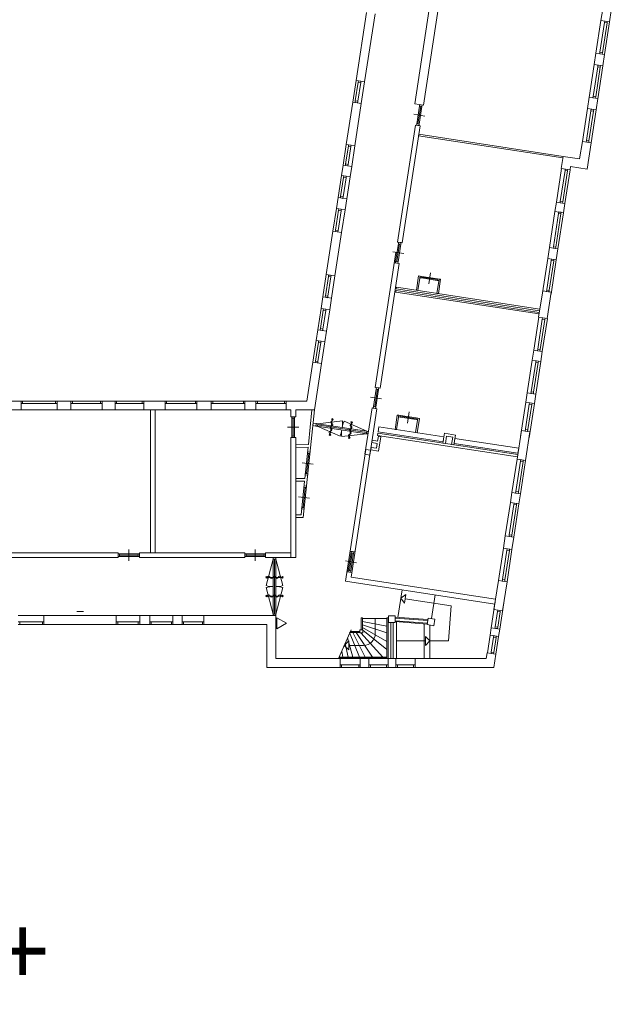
# Model space of a CAD drawing. Header units: millimetres. Extents: x 755778 to 1537169, y 90093 to 392038.
# Tile 58 of 134: x 957539 to 984091, y 271612 to 315762. Entities that reach past the tile are written whole.
import ezdxf

# ---------------------------------------------------------------- set-up
doc = ezdxf.new("R2010")
doc.units = ezdxf.units.MM
doc.layers.add('NIV 1HB', color=7, linetype='Continuous')
doc.styles.get("Standard").update_dxf_attribs({"font": 'arial.ttf'})

msp = doc.modelspace()

# ---------------------------------------------------------------- linework, layer by layer
at = {"layer": 'NIV 1HB', "color": 253, "lineweight": 5, "true_color": 0x9ea0a1}
for p, q in [((975269.2, 311985.1), (976508.2, 320069.2)), ((975654.7, 311926), (976834.6, 319624.7)), ((983705.6, 316240.7), (983627.1, 315728.9)), ((984012.6, 315669.8), (984091.1, 316181.6)), ((973101.5, 316084.1), (972635.3, 313042.1)), ((973020.8, 312983), (973487, 316025.1)), ((983627.1, 315728.9), (983401.9, 314259.7)), ((983627.1, 315728.9), (984012.6, 315669.8)), ((983795.2, 315703.1), (983785, 315636.9)), ((983907.8, 315685.9), (983795.2, 315703.1)), ((983897.7, 315619.7), (983907.8, 315685.9)), ((983580.1, 314300.2), (983785, 315636.9)), ((983692.8, 314282.9), (983897.7, 315619.7)), ((983897.7, 315619.7), (983785, 315636.9)), ((984012.6, 315669.8), (983787.4, 314200.6)), ((983401.9, 314259.7), (983323.5, 313747.9)), ((983787.4, 314200.6), (983401.9, 314259.7)), ((983580.1, 314300.2), (983570, 314234)), ((983682.7, 314216.7), (983570, 314234)), ((983692.8, 314282.9), (983580.1, 314300.2)), ((983682.7, 314216.7), (983692.8, 314282.9)), ((983709, 313688.8), (983787.4, 314200.6)), ((983323.5, 313747.9), (983097.6, 312273.8)), ((983275.8, 312314.3), (983481.4, 313655.9)), ((983323.5, 313747.9), (983709, 313688.8)), ((983388.4, 312297), (983594.1, 313638.6)), ((983491.5, 313722.1), (983481.4, 313655.9)), ((983594.1, 313638.6), (983481.4, 313655.9)), ((983709, 313688.8), (983483.1, 312214.7)), ((983604.2, 313704.9), (983491.5, 313722.1)), ((983594.1, 313638.6), (983604.2, 313704.9)), ((972635.3, 313042.1), (972486.2, 312069.3)), ((972635.3, 313042.1), (973020.8, 312983)), ((972740.1, 313026), (972729.9, 312959.8)), ((972852.7, 313008.7), (972740.1, 313026)), ((972729.9, 312959.8), (972601.1, 312119.5)), ((972842.6, 312942.5), (972713.8, 312102.2)), ((972842.6, 312942.5), (972729.9, 312959.8)), ((972842.6, 312942.5), (972852.7, 313008.7)), ((973020.8, 312983), (972871.7, 312010.2)), ((983099.4, 312285.8), (983021, 311774)), ((983484.9, 312226.7), (983099.4, 312285.8)), ((983277.6, 312326.3), (983267.4, 312260)), ((983380.1, 312242.8), (983267.4, 312260)), ((983390.3, 312309), (983277.6, 312326.3)), ((983380.1, 312242.8), (983390.3, 312309)), ((983406.5, 311714.9), (983484.9, 312226.7)), ((972486.2, 312069.3), (972195.2, 310170.5)), ((972871.7, 312010.2), (972486.2, 312069.3)), ((972580.7, 310111.4), (972871.7, 312010.2)), ((972601.1, 312119.5), (972591, 312053.3)), ((972703.7, 312036), (972591, 312053.3)), ((972713.8, 312102.2), (972601.1, 312119.5)), ((972703.7, 312036), (972713.8, 312102.2)), ((975269.2, 311985.1), (975654.7, 311926)), ((975479.5, 311885.1), (975358.3, 311094.3)), ((975535.8, 311876.4), (975414.6, 311085.6)), ((975592.1, 311867.8), (975470.9, 311077)), ((975489.6, 311951.3), (975479.5, 311885.1)), ((975592.1, 311867.8), (975479.5, 311885.1)), ((975602.3, 311934), (975489.6, 311951.3)), ((975592.1, 311867.8), (975602.3, 311934)), ((983021, 311774), (982795.7, 310304.4)), ((983021, 311774), (983406.5, 311714.9)), ((983189, 311748.2), (983178.8, 311682)), ((983406.5, 311714.9), (983181.2, 310245.3)), ((983301.7, 311730.9), (983189, 311748.2)), ((983291.5, 311664.7), (983301.7, 311730.9)), ((975228.1, 311518.9), (975722.3, 311443.2)), ((982973.9, 310344.9), (983178.8, 311682)), ((983086.6, 310327.6), (983291.5, 311664.7)), ((983291.5, 311664.7), (983178.8, 311682)), ((975295.7, 311036.1), (974491.6, 305789.9)), ((974709.1, 305756.6), (975513.2, 311002.8)), ((975513.2, 311002.8), (975295.7, 311036.1)), ((975358.3, 311094.3), (975348.1, 311028.1)), ((975460.8, 311010.8), (975348.1, 311028.1)), ((975470.9, 311077), (975358.3, 311094.3)), ((975460.8, 311010.8), (975470.9, 311077)), ((975444.3, 310553.5), (975454.9, 310622.7)), ((981918.2, 309561.3), (975444.3, 310553.5)), ((975454.9, 310622.7), (981928.8, 309630.5)), ((972195.2, 310170.5), (972053, 309243.2)), ((972289.8, 310088.2), (972168, 309293.4)), ((972195.2, 310170.5), (972580.7, 310111.4)), ((972402.5, 310071), (972280.6, 309276.1)), ((972299.9, 310154.5), (972289.8, 310088.2)), ((972402.5, 310071), (972289.8, 310088.2)), ((972412.6, 310137.2), (972299.9, 310154.5)), ((972402.5, 310071), (972412.6, 310137.2)), ((972580.7, 310111.4), (972438.5, 309184.1)), ((982795.7, 310304.4), (982665, 309517.7)), ((983181.2, 310245.3), (982795.7, 310304.4)), ((982973.9, 310344.9), (982963.8, 310278.6)), ((983076.4, 310261.4), (982963.8, 310278.6)), ((983086.6, 310327.6), (982973.9, 310344.9)), ((982999.8, 309061.7), (983181.2, 310245.3)), ((983076.4, 310261.4), (983086.6, 310327.6)), ((981928.8, 309630.5), (981845.9, 309089.7)), ((981928.8, 309630.5), (981918.2, 309561.3)), ((982665, 309517.7), (981928.8, 309630.5)), ((972053, 309243.2), (971980.8, 308772.2)), ((972438.5, 309184.1), (972053, 309243.2)), ((972168, 309293.4), (972157.8, 309227.1)), ((972270.5, 309209.9), (972157.8, 309227.1)), ((972280.6, 309276.1), (972168, 309293.4)), ((972270.5, 309209.9), (972280.6, 309276.1)), ((972366.3, 308713.1), (972438.5, 309184.1)), ((981855.8, 309088.1), (981623.9, 307574.9)), ((981845.9, 309089.7), (982241.3, 309029.1)), ((982023.8, 309062.4), (982013.7, 308996.2)), ((982136.5, 309045.1), (982023.8, 309062.4)), ((982241.3, 309029.1), (982263.6, 309174.5)), ((982263.6, 309174.5), (982999.8, 309061.7)), ((971980.8, 308772.2), (971829.4, 307783.9)), ((972075.5, 308689.9), (971944.3, 307834.1)), ((971980.8, 308772.2), (972366.3, 308713.1)), ((972188.2, 308672.6), (972057, 307816.8)), ((972085.6, 308756.1), (972075.5, 308689.9)), ((972188.2, 308672.6), (972075.5, 308689.9)), ((972198.3, 308738.8), (972085.6, 308756.1)), ((972188.2, 308672.6), (972198.3, 308738.8)), ((972366.3, 308713.1), (972214.9, 307724.8)), ((981802, 307615.4), (982013.7, 308996.2)), ((981914.7, 307598.1), (982126.4, 308978.9)), ((982241.3, 309029.1), (982009.4, 307515.8)), ((982126.4, 308978.9), (982013.7, 308996.2)), ((982126.4, 308978.9), (982136.5, 309045.1)), ((971829.4, 307783.9), (971754.9, 307298.3)), ((972214.9, 307724.8), (971829.4, 307783.9)), ((971944.3, 307834.1), (971934.2, 307767.9)), ((972046.8, 307750.6), (971934.2, 307767.9)), ((972057, 307816.8), (971944.3, 307834.1)), ((972046.8, 307750.6), (972057, 307816.8)), ((971754.9, 307298.3), (971598.6, 306278)), ((971754.9, 307298.3), (972140.4, 307239.2)), ((972140.4, 307239.2), (972214.9, 307724.8)), ((981623.9, 307574.9), (981561.5, 307167.9)), ((982009.4, 307515.8), (981623.9, 307574.9)), ((981802, 307615.4), (981791.9, 307549.1)), ((981904.6, 307531.9), (981791.9, 307549.1)), ((981914.7, 307598.1), (981802, 307615.4)), ((981904.6, 307531.9), (981914.7, 307598.1)), ((981947, 307108.8), (982009.4, 307515.8)), ((971849.6, 307216), (971713.5, 306328.2)), ((971962.3, 307198.7), (971826.2, 306310.9)), ((971859.7, 307282.2), (971849.6, 307216)), ((971962.3, 307198.7), (971849.6, 307216)), ((971972.4, 307265), (971859.7, 307282.2)), ((971962.3, 307198.7), (971972.4, 307265)), ((972140.4, 307239.2), (971984.1, 306218.9)), ((981561.5, 307167.9), (981312.2, 305541.7)), ((981490.4, 305582.1), (981719.4, 307075.9)), ((981561.5, 307167.9), (981947, 307108.8)), ((981603.1, 305564.9), (981832.1, 307058.7)), ((981947, 307108.8), (981697.7, 305482.6)), ((981729.5, 307142.2), (981719.4, 307075.9)), ((981832.1, 307058.7), (981719.4, 307075.9)), ((981842.2, 307124.9), (981729.5, 307142.2)), ((981832.1, 307058.7), (981842.2, 307124.9)), ((971598.6, 306278), (971300, 304329.7)), ((971984.1, 306218.9), (971598.6, 306278)), ((971685.5, 304270.6), (971984.1, 306218.9)), ((971713.5, 306328.2), (971703.3, 306261.9)), ((971816, 306244.7), (971703.3, 306261.9)), ((971826.2, 306310.9), (971713.5, 306328.2)), ((971816, 306244.7), (971826.2, 306310.9)), ((974533.9, 305715.7), (974412.7, 304924.9)), ((974590.2, 305707), (974469, 304916.3)), ((974491.6, 305789.9), (974709.1, 305756.6)), ((974646.6, 305698.4), (974525.4, 304907.6)), ((974544, 305781.9), (974533.9, 305715.7)), ((974646.6, 305698.4), (974533.9, 305715.7)), ((974656.7, 305764.6), (974544, 305781.9)), ((974646.6, 305698.4), (974656.7, 305764.6)), ((981312.2, 305541.7), (981237.2, 305051.9)), ((981697.7, 305482.6), (981312.2, 305541.7)), ((981490.4, 305582.1), (981480.3, 305515.9)), ((981603.1, 305564.9), (981490.4, 305582.1)), ((981593, 305498.6), (981603.1, 305564.9)), ((974420.9, 305328.3), (973493.4, 299276.6)), ((974282.5, 305349.5), (974776.7, 305273.8)), ((981593, 305498.6), (981480.3, 305515.9)), ((981622.7, 304992.8), (981697.7, 305482.6)), ((973710.8, 299243.3), (974567.6, 304833.4)), ((974567.6, 304833.4), (974350.1, 304866.7)), ((974412.7, 304924.9), (974402.5, 304858.7)), ((974515.2, 304841.4), (974402.5, 304858.7)), ((974525.4, 304907.6), (974412.7, 304924.9)), ((974515.2, 304841.4), (974525.4, 304907.6)), ((981237.2, 305051.9), (981001.5, 303514.1)), ((981179.7, 303554.6), (981395.1, 304959.9)), ((981237.2, 305051.9), (981622.7, 304992.8)), ((981292.3, 303537.3), (981507.7, 304942.6)), ((981622.7, 304992.8), (981387, 303455)), ((981405.2, 305026.1), (981395.1, 304959.9)), ((981507.7, 304942.6), (981395.1, 304959.9)), ((981517.9, 305008.9), (981405.2, 305026.1)), ((981507.7, 304942.6), (981517.9, 305008.9)), ((971300, 304329.7), (971146.8, 303330.2)), ((971394.6, 304247.4), (971261.7, 303380.3)), ((971300, 304329.7), (971685.5, 304270.6)), ((971507.3, 304230.2), (971374.4, 303363.1)), ((971404.7, 304313.7), (971394.6, 304247.4)), ((971507.3, 304230.2), (971394.6, 304247.4)), ((971517.4, 304296.4), (971404.7, 304313.7)), ((971507.3, 304230.2), (971517.4, 304296.4)), ((971685.5, 304270.6), (971532.3, 303271.1)), ((975344.6, 303632), (975443, 304274.5)), ((975512.2, 304263.9), (975413.8, 303621.4)), ((975443, 304274.5), (975512.2, 304263.9)), ((975512.2, 304263.9), (975501.6, 304194.7)), ((975581.4, 304253.3), (975512.2, 304263.9)), ((975570.8, 304184.1), (975581.4, 304253.3)), ((975576.1, 304218.7), (976287.8, 304109.6)), ((975581.4, 304253.3), (976293.1, 304144.2)), ((975894.1, 303917), (975969.8, 304411.2)), ((974440.8, 303699.7), (974451.4, 303768.9)), ((974451.4, 303768.9), (980879.4, 302783.7)), ((975501.6, 304194.7), (975570.8, 304184.1)), ((975570.8, 304184.1), (976282.5, 304075)), ((976263.8, 303491.1), (976362.3, 304133.6)), ((976282.5, 304075), (976293.1, 304144.2)), ((976351.7, 304064.4), (976282.5, 304075)), ((976293.1, 304144.2), (976362.3, 304133.6)), ((976431.5, 304123), (976333, 303480.5)), ((976362.3, 304133.6), (976351.7, 304064.4)), ((976362.3, 304133.6), (976431.5, 304123)), ((971146.8, 303330.2), (971068, 302816.6)), ((971532.3, 303271.1), (971146.8, 303330.2)), ((971261.7, 303380.3), (971251.5, 303314.1)), ((971364.2, 303296.8), (971251.5, 303314.1)), ((971374.4, 303363.1), (971261.7, 303380.3)), ((971364.2, 303296.8), (971374.4, 303363.1)), ((974418, 303551.4), (974428.6, 303620.6)), ((980846.1, 302566.2), (974418, 303551.4)), ((974428.6, 303620.6), (980856.7, 302635.4)), ((980868.8, 302714.5), (974440.8, 303699.7)), ((975413.8, 303621.4), (975344.6, 303632)), ((976333, 303480.5), (976263.8, 303491.1)), ((981010.8, 303601.6), (980830, 302421.8)), ((981396.3, 303542.5), (981010.8, 303601.6)), ((981193, 303641.5), (981182.8, 303575.2)), ((981295.5, 303558), (981182.8, 303575.2)), ((981305.7, 303624.2), (981193, 303641.5)), ((981215.5, 302362.7), (981396.3, 303542.5)), ((981295.5, 303558), (981305.7, 303624.2)), ((971453.5, 302757.5), (971532.3, 303271.1)), ((971068, 302816.6), (970921.2, 301858.7)), ((971162.7, 302734.3), (971036.2, 301908.8)), ((971068, 302816.6), (971453.5, 302757.5)), ((971275.4, 302717.1), (971148.8, 301891.6)), ((971172.8, 302800.6), (971162.7, 302734.3)), ((971275.4, 302717.1), (971162.7, 302734.3)), ((971285.5, 302783.3), (971172.8, 302800.6)), ((971275.4, 302717.1), (971285.5, 302783.3)), ((971453.5, 302757.5), (971306.7, 301799.6)), ((980856.7, 302635.4), (980846.1, 302566.2)), ((980879.4, 302783.7), (980868.8, 302714.5)), ((980834, 302421.1), (980607.9, 300946.6)), ((980786.1, 300987), (980991.8, 302329.2)), ((980830, 302421.8), (981215.5, 302362.7)), ((980898.8, 300969.8), (981104.5, 302311.9)), ((981002, 302395.4), (980991.8, 302329.2)), ((981104.5, 302311.9), (980991.8, 302329.2)), ((981219.5, 302362.1), (980993.4, 300887.5)), ((981114.7, 302378.1), (981002, 302395.4)), ((981104.5, 302311.9), (981114.7, 302378.1)), ((970921.2, 301858.7), (970848.1, 301381.4)), ((971306.7, 301799.6), (970921.2, 301858.7)), ((971036.2, 301908.8), (971026, 301842.6)), ((971138.7, 301825.3), (971026, 301842.6)), ((971148.8, 301891.6), (971036.2, 301908.8)), ((971138.7, 301825.3), (971148.8, 301891.6)), ((971233.6, 301322.3), (971306.7, 301799.6)), ((970848.1, 301381.4), (970698.4, 300405)), ((970942.7, 301299.1), (970813.4, 300455.2)), ((970848.1, 301381.4), (971233.6, 301322.3)), ((971055.4, 301281.8), (970926, 300437.9)), ((970952.8, 301365.3), (970942.7, 301299.1)), ((971055.4, 301281.8), (970942.7, 301299.1)), ((971065.5, 301348.1), (970952.8, 301365.3)), ((971055.4, 301281.8), (971065.5, 301348.1)), ((971233.6, 301322.3), (971083.9, 300346)), ((980607.9, 300946.6), (980539.3, 300498.5)), ((980993.4, 300887.5), (980607.9, 300946.6)), ((980786.1, 300987), (980776, 300920.8)), ((980888.7, 300903.5), (980776, 300920.8)), ((980898.8, 300969.8), (980786.1, 300987)), ((980888.7, 300903.5), (980898.8, 300969.8)), ((980924.8, 300439.4), (980993.4, 300887.5)), ((970692.9, 300405.9), (970426, 298662.4)), ((971088.3, 300345.3), (970692.9, 300405.9)), ((970769.3, 298262.4), (971088.3, 300345.3)), ((970813.4, 300455.2), (970803.2, 300389)), ((970915.9, 300371.7), (970803.2, 300389)), ((970926, 300437.9), (970813.4, 300455.2)), ((970915.9, 300371.7), (970926, 300437.9)), ((980539.3, 300498.5), (980314.4, 299031.1)), ((980492.6, 299071.6), (980697.2, 300406.5)), ((980539.3, 300498.5), (980924.8, 300439.4)), ((980605.2, 299054.3), (980809.8, 300389.3)), ((980707.3, 300472.8), (980697.2, 300406.5)), ((980809.8, 300389.3), (980697.2, 300406.5)), ((980924.8, 300439.4), (980699.9, 298972.1)), ((980820, 300455.5), (980707.3, 300472.8)), ((980809.8, 300389.3), (980820, 300455.5)), ((973535.6, 299202.3), (973414.4, 298411.6)), ((973591.9, 299193.7), (973470.7, 298402.9)), ((973493.4, 299276.6), (973710.8, 299243.3)), ((973648.3, 299185.1), (973527.1, 298394.3)), ((973545.7, 299268.6), (973535.6, 299202.3)), ((973648.3, 299185.1), (973535.6, 299202.3)), ((973658.4, 299251.3), (973545.7, 299268.6)), ((973648.3, 299185.1), (973658.4, 299251.3)), ((980314.4, 299031.1), (980250.5, 298614.4)), ((980699.9, 298972.1), (980314.4, 299031.1)), ((980492.6, 299071.6), (980482.4, 299005.4)), ((980595.1, 298988.1), (980482.4, 299005.4)), ((980605.2, 299054.3), (980492.6, 299071.6)), ((980595.1, 298988.1), (980605.2, 299054.3)), ((980636, 298555.3), (980699.9, 298972.1)), ((957605.7, 298662.4), (956038.4, 298662.4)), ((957672.7, 298662.4), (957605.7, 298662.4)), ((957605.7, 298662.4), (957605.7, 298548.4)), ((957605.7, 298262.4), (957605.7, 298662.4)), ((957605.7, 298548.4), (957672.7, 298548.4)), ((957672.7, 298662.4), (957672.7, 298548.4)), ((957672.7, 298662.4), (959151.9, 298662.4)), ((957672.7, 298548.4), (959151.9, 298548.4)), ((959218.9, 298662.4), (959151.9, 298662.4)), ((959151.9, 298662.4), (959151.9, 298548.4)), ((959151.9, 298548.4), (959218.9, 298548.4)), ((959218.9, 298662.4), (959218.9, 298548.4)), ((959836.5, 298662.4), (959218.9, 298662.4)), ((959218.9, 298662.4), (959218.9, 298262.4)), ((959903.5, 298662.4), (959836.5, 298662.4)), ((959836.5, 298662.4), (959836.5, 298548.4)), ((959836.5, 298262.4), (959836.5, 298662.4)), ((959836.5, 298548.4), (959903.5, 298548.4)), ((959903.5, 298662.4), (959903.5, 298548.4)), ((959903.5, 298662.4), (961169.5, 298662.4)), ((959903.5, 298548.4), (961169.5, 298548.4)), ((961236.5, 298662.4), (961169.5, 298662.4)), ((961169.5, 298662.4), (961169.5, 298548.4)), ((961169.5, 298548.4), (961236.5, 298548.4)), ((961236.5, 298662.4), (961236.5, 298548.4)), ((961817.2, 298662.4), (961236.5, 298662.4)), ((961236.5, 298662.4), (961236.5, 298262.4)), ((961884.2, 298662.4), (961817.2, 298662.4)), ((961817.2, 298662.4), (961817.2, 298548.4)), ((961817.2, 298262.4), (961817.2, 298662.4)), ((961817.2, 298548.4), (961884.2, 298548.4)), ((961884.2, 298662.4), (961884.2, 298548.4)), ((961884.2, 298662.4), (963039.5, 298662.4)), ((961884.2, 298548.4), (963039.5, 298548.4)), ((963106.5, 298662.4), (963039.5, 298662.4)), ((963039.5, 298662.4), (963039.5, 298548.4)), ((963039.5, 298548.4), (963106.5, 298548.4)), ((963106.5, 298662.4), (963106.5, 298548.4)), ((964065.2, 298662.4), (963106.5, 298662.4)), ((963106.5, 298662.4), (963106.5, 298262.4)), ((964132.2, 298662.4), (964065.2, 298662.4)), ((964065.2, 298662.4), (964065.2, 298548.4)), ((964065.2, 298262.4), (964065.2, 298662.4)), ((964065.2, 298548.4), (964132.2, 298548.4)), ((964132.2, 298662.4), (964132.2, 298548.4)), ((964132.2, 298662.4), (965427, 298662.4)), ((964132.2, 298548.4), (965427, 298548.4)), ((965494, 298662.4), (965427, 298662.4)), ((965427, 298662.4), (965427, 298548.4)), ((965427, 298548.4), (965494, 298548.4)), ((965494, 298662.4), (965494, 298548.4)), ((966139.3, 298662.4), (965494, 298662.4)), ((965494, 298662.4), (965494, 298262.4)), ((966206.3, 298662.4), (966139.3, 298662.4)), ((966139.3, 298662.4), (966139.3, 298548.4)), ((966139.3, 298262.4), (966139.3, 298662.4)), ((966139.3, 298548.4), (966206.3, 298548.4)), ((966206.3, 298662.4), (966206.3, 298548.4)), ((966206.3, 298662.4), (967582.4, 298662.4)), ((967582.4, 298548.4), (966206.3, 298548.4)), ((967649.4, 298662.4), (967582.4, 298662.4)), ((967582.4, 298662.4), (967582.4, 298548.4)), ((967582.4, 298548.4), (967649.4, 298548.4)), ((967649.4, 298662.4), (967649.4, 298548.4)), ((968138, 298662.4), (967649.4, 298662.4)), ((967649.4, 298662.4), (967649.4, 298262.4)), ((968205, 298662.4), (968138, 298662.4)), ((968138, 298662.4), (968138, 298548.4)), ((968138, 298262.4), (968138, 298662.4)), ((968138, 298548.4), (968205, 298548.4)), ((968205, 298662.4), (968205, 298548.4)), ((968205, 298662.4), (969426.1, 298662.4)), ((969426.1, 298548.4), (968205, 298548.4)), ((969493.1, 298662.4), (969426.1, 298662.4)), ((969426.1, 298662.4), (969426.1, 298548.4)), ((969426.1, 298548.4), (969493.1, 298548.4)), ((969493.1, 298662.4), (969493.1, 298548.4)), ((970426, 298662.4), (969493.1, 298662.4)), ((969493.1, 298662.4), (969493.1, 298262.4)), ((973284.2, 298836.2), (973778.4, 298760.4)), ((980250.5, 298614.4), (980014.2, 297072.8)), ((980223.4, 297315.4), (980408.4, 298522.4)), ((980250.5, 298614.4), (980636, 298555.3)), ((980336.1, 297298.2), (980521.1, 298505.2)), ((980636, 298555.3), (980399.7, 297013.7)), ((980418.5, 298588.7), (980408.4, 298522.4)), ((980521.1, 298505.2), (980408.4, 298522.4)), ((980531.2, 298571.4), (980418.5, 298588.7)), ((980521.1, 298505.2), (980531.2, 298571.4)), ((956038.4, 298262.4), (957605.7, 298262.4)), ((957605.7, 298262.4), (959218.9, 298262.4)), ((959218.9, 298262.4), (959836.5, 298262.4)), ((959836.5, 298262.4), (961236.5, 298262.4)), ((961236.5, 298262.4), (961817.2, 298262.4)), ((961817.2, 298262.4), (963106.5, 298262.4)), ((963106.5, 298262.4), (964065.2, 298262.4)), ((963625.4, 298262.4), (963405.4, 298262.4)), ((963405.4, 298262.4), (963405.4, 291862.4)), ((963625.4, 291862.4), (963625.4, 298262.4)), ((964065.2, 298262.4), (965494, 298262.4)), ((965494, 298262.4), (966139.3, 298262.4)), ((966139.3, 298262.4), (967649.4, 298262.4)), ((967649.4, 298262.4), (968138, 298262.4)), ((968138, 298262.4), (969493.1, 298262.4)), ((969493.1, 298262.4), (969705.4, 298262.4)), ((969705.4, 298254.5), (969713.3, 298262.4)), ((969705.4, 298262.4), (969705.4, 297956.1)), ((969705.4, 298262.4), (969705.4, 297956.1)), ((969925.4, 298262.4), (970769.3, 298262.4)), ((969925.4, 297956.1), (969925.4, 298262.4)), ((969925.4, 297956.1), (969925.4, 298262.4)), ((970263.9, 293434.2), (970769, 298262.4)), ((970647.6, 298262.4), (970496.5, 296715.1)), ((970769, 298262.4), (970647.6, 298262.4)), ((973351.9, 298353.4), (973033.1, 296273.4)), ((973250.5, 296240.1), (973569.3, 298320)), ((973569.3, 298320), (973351.9, 298353.4)), ((973414.4, 298411.6), (973404.2, 298345.3)), ((973516.9, 298328.1), (973404.2, 298345.3)), ((973527.1, 298394.3), (973414.4, 298411.6)), ((973516.9, 298328.1), (973527.1, 298394.3)), ((974388.3, 297392.5), (974486.7, 298035)), ((974555.9, 298024.4), (974457.4, 297381.9)), ((974486.7, 298035), (974555.9, 298024.4)), ((974555.9, 298024.4), (974545.3, 297955.2)), ((974625.1, 298013.8), (974555.9, 298024.4)), ((974614.5, 297944.6), (974625.1, 298013.8)), ((974625.1, 298013.8), (975336.8, 297904.7)), ((975013.5, 298171.8), (974937.8, 297677.6)), ((969705.4, 297956.1), (969925.4, 297956.1)), ((969705.4, 297956.1), (969925.4, 297956.1)), ((969872.4, 297956.1), (969758.4, 297956.1)), ((969758.4, 297956.1), (969758.4, 297028.1)), ((969872.4, 297956.1), (969758.4, 297956.1)), ((969758.4, 297956.1), (969758.4, 297889.1)), ((969758.4, 297889.1), (969872.4, 297889.1)), ((969815.4, 297095.1), (969815.4, 297889.1)), ((969872.4, 297028.1), (969872.4, 297956.1)), ((969872.4, 297889.1), (969872.4, 297956.1)), ((970694.2, 297559.7), (970706.1, 297675.5)), ((970706.1, 297675.5), (970854.9, 297652.9)), ((970852.2, 297655.5), (970835, 297542.8)), ((970854.9, 297652.9), (970837, 297539.9)), ((970918.5, 297645.4), (970852.2, 297655.5)), ((970918.5, 297645.4), (970901.2, 297532.7)), ((973109.4, 297251.9), (970901.3, 297590.3)), ((970910, 297646.7), (972020.2, 297769)), ((973118, 297308.3), (970910, 297646.7)), ((971469.9, 297175.4), (971568.1, 297815.9)), ((971612.8, 297869.8), (971532.5, 297821.4)), ((971541.6, 297880.7), (971603.7, 297810.5)), ((973118, 297308.3), (972095.4, 297757.4)), ((972334.5, 297042.9), (972432.6, 297683.4)), ((972477.3, 297737.3), (972397.1, 297688.9)), ((972406.1, 297748.2), (972468.2, 297678)), ((974545.3, 297955.2), (974614.5, 297944.6)), ((974614.5, 297944.6), (975326.2, 297835.6)), ((974619.8, 297979.2), (975331.5, 297870.1)), ((975307.5, 297251.6), (975406, 297894.1)), ((975326.2, 297835.6), (975336.8, 297904.7)), ((975395.4, 297824.9), (975326.2, 297835.6)), ((975336.8, 297904.7), (975406, 297894.1)), ((975475.2, 297883.5), (975376.7, 297241)), ((975406, 297894.1), (975395.4, 297824.9)), ((975406, 297894.1), (975475.2, 297883.5)), ((969565.4, 297492.1), (970065.4, 297492.1)), ((970837, 297539.9), (970694.2, 297559.7)), ((970835, 297542.8), (970901.2, 297532.7)), ((970892.7, 297534), (971915.3, 297084.8)), ((973100.8, 297195.6), (970892.7, 297534)), ((971425.2, 297121.6), (971505.5, 297170)), ((971496.4, 297110.7), (971434.3, 297180.9)), ((973100.8, 297195.6), (971990.6, 297073.3)), ((973118, 297308.3), (973100.8, 297195.6)), ((973100.8, 297195.6), (973167, 297185.4)), ((973184.3, 297298.1), (973118, 297308.3)), ((973184.3, 297298.1), (973167, 297185.4)), ((973602.8, 297118.4), (973619.5, 297227.1)), ((973619.5, 297227.1), (979890.6, 296265.9)), ((973628.6, 297286.4), (973661.9, 297503.9)), ((976544.5, 296839.5), (973628.6, 297286.4)), ((973661.9, 297503.9), (976577.8, 297056.9)), ((974457.4, 297381.9), (974388.3, 297392.5)), ((975376.7, 297241), (975307.5, 297251.6)), ((976535.4, 296780.2), (976602.1, 297215.1)), ((976602.1, 297215.1), (977096.3, 297139.3)), ((977096.3, 297139.3), (977029.6, 296704.4)), ((980055.4, 297341.2), (979859.2, 296061.1)), ((980440.9, 297282.1), (980055.4, 297341.2)), ((980233.5, 297381.7), (980223.4, 297315.4)), ((980336.1, 297298.2), (980223.4, 297315.4)), ((980346.2, 297364.4), (980233.5, 297381.7)), ((980244.7, 296002), (980440.9, 297282.1)), ((980336.1, 297298.2), (980346.2, 297364.4)), ((969925.4, 297028.1), (969705.4, 297028.1)), ((969705.4, 297028.1), (969705.4, 291642.4)), ((969925.4, 297028.1), (969705.4, 297028.1)), ((969705.4, 297028.1), (969705.4, 291642.4)), ((969872.4, 297095.1), (969758.4, 297095.1)), ((969758.4, 297095.1), (969758.4, 297028.1)), ((969758.4, 297028.1), (969872.4, 297028.1)), ((969758.4, 297028.1), (969872.4, 297028.1)), ((969872.4, 297028.1), (969872.4, 297095.1)), ((969925.4, 291642.4), (969925.4, 297028.1)), ((969925.4, 291642.4), (969925.4, 297028.1)), ((970496.5, 296715.1), (969925.4, 296702.7)), ((969925.4, 296702.7), (969928, 296582.7)), ((972289.8, 296989), (972370.1, 297037.4)), ((972361, 296978.1), (972298.9, 297048.4)), ((973340.3, 296797.1), (973357, 296905.8)), ((973587.4, 296759.2), (973340.3, 296797.1)), ((973357, 296905.8), (973604.1, 296868)), ((973554.9, 296546.7), (973587.4, 296759.2)), ((979873.9, 296157.2), (973602.8, 297118.4)), ((973604.1, 296868), (973636.7, 297080.5)), ((973636.7, 297080.5), (973745.4, 297063.8)), ((973745.4, 297063.8), (973646.9, 296421.3)), ((976644.2, 296763.5), (976535.4, 296780.2)), ((976577.8, 297056.9), (976544.5, 296839.5)), ((976694.1, 297089.7), (976644.2, 296763.5)), ((976970.9, 297047.3), (976694.1, 297089.7)), ((976920.9, 296721.1), (976970.9, 297047.3)), ((977029.6, 296704.4), (976920.9, 296721.1)), ((977038.7, 296763.7), (977072.1, 296981.2)), ((979899.6, 296325.2), (977038.7, 296763.7)), ((977072.1, 296981.2), (979933, 296542.7)), ((969928, 296582.7), (970484, 296594.8)), ((970484, 296594.8), (970337.5, 295194.7)), ((970415.4, 295410.6), (970509.6, 296311.2)), ((970452.9, 296317.1), (970459.9, 296383.7)), ((970566.3, 296305.2), (970452.9, 296317.1)), ((970461.8, 296383.5), (970573.2, 296371.9)), ((970573.2, 296371.9), (970566.3, 296305.2)), ((973067.2, 296496.1), (972161.2, 290585.1)), ((972412, 290769.3), (973284.7, 296462.8)), ((973033.1, 296273.4), (973250.5, 296240.1)), ((973284.7, 296462.8), (973067.2, 296496.1)), ((973291.1, 296475.9), (973307.8, 296584.6)), ((973646.9, 296421.3), (973291.1, 296475.9)), ((973307.8, 296584.6), (973554.9, 296546.7)), ((979890.6, 296265.9), (979873.9, 296157.2)), ((979933, 296542.7), (979899.6, 296325.2)), ((970213.8, 295886.9), (970711.1, 295834.9)), ((979859.2, 296061.1), (979629.5, 294562.6)), ((979807.7, 294603), (980017.1, 295969.2)), ((979859.2, 296061.1), (980244.7, 296002)), ((979920.4, 294585.8), (980129.7, 295951.9)), ((980244.7, 296002), (980015, 294503.5)), ((980027.2, 296035.4), (980017.1, 295969.2)), ((980129.7, 295951.9), (980017.1, 295969.2)), ((980139.9, 296018.1), (980027.2, 296035.4)), ((980129.7, 295951.9), (980139.9, 296018.1)), ((970351.7, 295349.9), (970358.7, 295416.5)), ((970360.7, 295416.3), (970472, 295404.7)), ((970472, 295404.7), (970465.1, 295338)), ((970337.5, 295194.7), (969925.4, 295185.7)), ((969925.4, 295185.7), (969925.4, 295065.7)), ((969925.4, 295065.7), (970324.9, 295074.4)), ((970324.9, 295074.4), (970165.8, 293554.2)), ((970465.1, 295338), (970351.7, 295349.9)), ((970256.3, 293890.2), (970350.5, 294790.8)), ((970293.8, 294796.7), (970300.8, 294863.4)), ((970407.2, 294784.9), (970293.8, 294796.7)), ((970302.8, 294863.1), (970414.2, 294851.5)), ((970414.2, 294851.5), (970407.2, 294784.9)), ((979629.5, 294562.6), (979560.2, 294110.5)), ((980015, 294503.5), (979629.5, 294562.6)), ((979807.7, 294603), (979797.5, 294536.8)), ((979910.2, 294519.5), (979797.5, 294536.8)), ((979920.4, 294585.8), (979807.7, 294603)), ((979910.2, 294519.5), (979920.4, 294585.8)), ((979945.7, 294051.4), (980015, 294503.5)), ((970054.8, 294366.5), (970552, 294314.5)), ((979560.2, 294110.5), (979332, 292621.5)), ((979560.2, 294110.5), (979945.7, 294051.4)), ((979945.7, 294051.4), (979717.5, 292562.5)), ((979728.2, 294084.8), (979718.1, 294018.5)), ((979840.9, 294067.5), (979728.2, 294084.8)), ((979830.8, 294001.3), (979840.9, 294067.5)), ((970192.6, 293829.5), (970199.6, 293896.1)), ((970306, 293817.6), (970192.6, 293829.5)), ((970201.6, 293895.9), (970313, 293884.3)), ((970313, 293884.3), (970306, 293817.6)), ((979510.2, 292662), (979718.1, 294018.5)), ((979622.9, 292644.7), (979830.8, 294001.3)), ((979830.8, 294001.3), (979718.1, 294018.5)), ((970165.8, 293554.2), (969925.4, 293554.2)), ((969925.4, 293554.2), (969925.4, 293434.2)), ((969925.4, 293434.2), (970263.9, 293434.2)), ((979332, 292621.5), (979247, 292067)), ((979717.5, 292562.5), (979332, 292621.5)), ((979510.2, 292662), (979500, 292595.8)), ((979612.7, 292578.5), (979500, 292595.8)), ((979622.9, 292644.7), (979510.2, 292662)), ((979612.7, 292578.5), (979622.9, 292644.7)), ((979632.5, 292008), (979717.5, 292562.5)), ((961954.1, 291862.4), (955228.8, 291862.4)), ((961954.1, 291642.4), (961954.1, 291862.4)), ((962436.1, 291502.4), (962436.1, 292002.4)), ((962918.2, 291862.4), (962918.2, 291642.4)), ((967640.2, 291862.4), (962918.2, 291862.4)), ((963405.4, 291862.4), (963625.4, 291862.4)), ((967640.2, 291642.4), (967640.2, 291862.4)), ((968105.8, 291502.4), (968105.8, 292002.4)), ((968571.4, 291862.4), (968571.4, 291642.4)), ((969705.4, 291862.4), (968571.4, 291862.4)), ((968571.4, 291862.4), (968571.4, 291642.4)), ((969705.4, 291862.4), (968571.4, 291862.4)), ((969705.4, 291642.4), (969705.4, 291862.4)), ((969705.4, 291642.4), (969705.4, 291862.4)), ((972409.7, 291856.5), (972288.5, 291065.7)), ((972466, 291847.8), (972344.8, 291057.1)), ((972367.5, 291930.7), (972584.9, 291897.4)), ((972522.4, 291839.2), (972401.2, 291048.4)), ((972419.9, 291922.7), (972409.7, 291856.5)), ((972522.4, 291839.2), (972409.7, 291856.5)), ((972532.5, 291905.4), (972419.9, 291922.7)), ((972522.4, 291839.2), (972532.5, 291905.4)), ((979247, 292067), (979024.9, 290617.9)), ((979203.1, 290658.3), (979404.9, 291975.1)), ((979247, 292067), (979632.5, 292008)), ((979315.8, 290641.1), (979517.6, 291957.8)), ((979415, 292041.3), (979404.9, 291975.1)), ((979517.6, 291957.8), (979404.9, 291975.1)), ((979632.5, 292008), (979410.4, 290558.8)), ((979527.7, 292024), (979415, 292041.3)), ((979517.6, 291957.8), (979527.7, 292024)), ((955228.8, 291642.4), (961954.1, 291642.4)), ((962021.1, 291809.4), (961954.1, 291809.4)), ((961954.1, 291809.4), (961954.1, 291695.4)), ((961954.1, 291695.4), (962021.1, 291695.4)), ((962021.1, 291809.4), (962021.1, 291695.4)), ((962021.1, 291809.4), (962851.2, 291809.4)), ((962021.1, 291752.4), (962851.2, 291752.4)), ((962021.1, 291695.4), (962851.2, 291695.4)), ((962918.2, 291809.4), (962851.2, 291809.4)), ((962851.2, 291809.4), (962851.2, 291695.4)), ((962851.2, 291695.4), (962918.2, 291695.4)), ((962918.2, 291809.4), (962918.2, 291695.4)), ((962918.2, 291642.4), (967640.2, 291642.4)), ((967707.2, 291809.4), (967640.2, 291809.4)), ((967640.2, 291809.4), (967640.2, 291695.4)), ((967640.2, 291695.4), (967707.2, 291695.4)), ((967707.2, 291809.4), (967707.2, 291695.4)), ((968504.4, 291809.4), (967707.2, 291809.4)), ((968504.4, 291752.4), (967707.2, 291752.4)), ((968504.4, 291695.4), (967707.2, 291695.4)), ((968571.4, 291809.4), (968504.4, 291809.4)), ((968504.4, 291809.4), (968504.4, 291695.4)), ((968504.4, 291695.4), (968571.4, 291695.4)), ((968571.4, 291809.4), (968571.4, 291695.4)), ((968571.4, 291642.4), (969705.4, 291642.4)), ((968571.4, 291642.4), (969705.4, 291642.4)), ((968920.6, 291575.4), (968601.5, 290384.4)), ((968920.6, 291575.4), (968601.5, 290384.4)), ((968920.6, 291642.4), (968920.6, 291575.4)), ((969034.6, 291642.4), (968920.6, 291642.4)), ((968920.6, 291642.4), (968920.6, 291575.4)), ((969034.6, 291642.4), (968920.6, 291642.4)), ((969034.6, 291575.4), (968920.6, 291575.4)), ((969034.6, 291575.4), (968920.6, 291575.4)), ((968920.6, 291575.4), (968920.6, 289109.4)), ((968920.6, 291575.4), (968920.6, 289109.4)), ((968977.6, 291575.4), (968977.6, 289109.4)), ((968977.6, 291575.4), (968977.6, 289109.4)), ((969034.6, 291575.4), (969034.6, 291642.4)), ((969034.6, 291575.4), (969034.6, 291642.4)), ((969034.6, 291575.4), (969034.6, 289109.4)), ((969034.6, 291575.4), (969353.7, 290384.4)), ((969034.6, 291575.4), (969034.6, 289109.4)), ((969034.6, 291575.4), (969353.7, 290384.4)), ((969705.4, 291642.4), (969925.4, 291642.4)), ((969705.4, 291642.4), (969925.4, 291642.4)), ((972158.3, 291490.3), (972652.6, 291414.6)), ((972226, 291007.5), (972443.4, 290974.2)), ((972288.5, 291065.7), (972278.4, 290999.5)), ((972391, 290982.2), (972278.4, 290999.5)), ((972401.2, 291048.4), (972288.5, 291065.7)), ((972391, 290982.2), (972401.2, 291048.4)), ((968593.6, 290719.8), (968653.6, 290791.8)), ((968593.6, 290791.8), (968653.6, 290719.8)), ((968593.6, 290719.8), (968653.6, 290791.8)), ((968593.6, 290791.8), (968653.6, 290719.8)), ((968653.6, 290755.8), (969301.6, 290755.8)), ((968653.6, 290755.8), (969301.6, 290755.8)), ((969361.6, 290791.8), (969301.6, 290719.8)), ((969361.6, 290719.8), (969301.6, 290791.8)), ((969361.6, 290791.8), (969301.6, 290719.8)), ((969361.6, 290719.8), (969301.6, 290791.8)), ((972161.2, 290585.1), (978862.4, 289558.1)), ((978895.8, 289775.5), (972412, 290769.3)), ((979024.9, 290617.9), (978825.4, 289316.3)), ((979410.4, 290558.8), (979024.9, 290617.9)), ((979203.1, 290658.3), (979192.9, 290592.1)), ((979305.6, 290574.8), (979192.9, 290592.1)), ((979315.8, 290641.1), (979203.1, 290658.3)), ((979210.9, 289257.3), (979410.4, 290558.8)), ((979305.6, 290574.8), (979315.8, 290641.1)), ((968920.6, 289109.4), (968601.5, 290300.4)), ((968920.6, 289109.4), (968601.5, 290300.4)), ((969034.6, 289109.4), (969353.7, 290300.4)), ((969034.6, 289109.4), (969353.7, 290300.4)), ((974510.6, 288963.6), (974699.5, 290196.1)), ((968593.6, 289884.3), (968653.6, 289956.3)), ((968593.6, 289956.3), (968653.6, 289884.3)), ((968593.6, 289884.3), (968653.6, 289956.3)), ((968593.6, 289956.3), (968653.6, 289884.3)), ((968653.6, 289920.3), (969301.6, 289920.3)), ((968653.6, 289920.3), (969301.6, 289920.3)), ((969361.6, 289956.3), (969301.6, 289884.3)), ((969361.6, 289884.3), (969301.6, 289956.3)), ((969361.6, 289956.3), (969301.6, 289884.3)), ((969361.6, 289884.3), (969301.6, 289956.3)), ((974642.4, 289823.6), (974870.4, 289991)), ((974809.8, 289595.6), (974642.4, 289823.6)), ((974870.4, 289991), (974809.8, 289595.6)), ((974840.1, 289793.3), (976896.9, 289478.1)), ((976019.8, 288909.7), (976182.2, 289968.9)), ((978879.8, 289671.6), (978700.1, 288499.1)), ((978862.4, 289558.1), (978895.8, 289775.5)), ((960104.3, 289229.6), (960404.3, 289229.6)), ((976896.9, 289478.1), (976777.3, 287908.2)), ((978825.4, 289316.3), (979210.9, 289257.3)), ((978878.3, 288539.6), (978983.3, 289224.4)), ((978993.4, 289290.6), (978983.3, 289224.4)), ((979096, 289207.1), (978983.3, 289224.4)), ((978991, 288522.3), (979096, 289207.1)), ((979106.1, 289273.3), (978993.4, 289290.6)), ((979265.3, 289612.5), (979085.6, 288440)), ((979096, 289207.1), (979106.1, 289273.3)), ((958630.1, 289042.4), (957472.1, 289042.4)), ((957539.1, 288756.4), (957472.1, 288756.4)), ((957539.1, 288756.4), (957539.1, 288642.4)), ((958563.1, 288756.4), (957539.1, 288756.4)), ((958630.1, 288756.4), (958563.1, 288756.4)), ((958563.1, 288756.4), (958563.1, 288642.4)), ((961869.9, 289042.4), (958630.1, 289042.4)), ((958630.1, 289042.4), (958630.1, 288642.4)), ((958630.1, 288756.4), (958630.1, 288642.4)), ((962928.4, 289042.4), (961869.9, 289042.4)), ((961869.9, 288642.4), (961869.9, 289042.4)), ((961936.9, 288756.4), (961869.9, 288756.4)), ((961869.9, 288756.4), (961869.9, 288642.4)), ((961936.9, 288756.4), (961936.9, 288642.4)), ((962861.4, 288756.4), (961936.9, 288756.4)), ((962928.4, 288756.4), (962861.4, 288756.4)), ((962861.4, 288756.4), (962861.4, 288642.4)), ((963376.2, 289042.4), (962928.4, 289042.4)), ((962928.4, 289042.4), (962928.4, 288642.4)), ((962928.4, 288756.4), (962928.4, 288642.4)), ((964414.3, 289042.4), (963376.2, 289042.4)), ((963376.2, 288642.4), (963376.2, 289042.4)), ((963443.2, 288756.4), (963376.2, 288756.4)), ((963376.2, 288756.4), (963376.2, 288642.4)), ((963443.2, 288756.4), (963443.2, 288642.4)), ((964347.3, 288756.4), (963443.2, 288756.4)), ((964414.3, 288756.4), (964347.3, 288756.4)), ((964347.3, 288756.4), (964347.3, 288642.4)), ((964831.6, 289042.4), (964414.3, 289042.4)), ((964414.3, 289042.4), (964414.3, 288642.4)), ((964414.3, 288756.4), (964414.3, 288642.4)), ((965808.6, 289042.4), (964831.6, 289042.4)), ((964831.6, 288642.4), (964831.6, 289042.4)), ((964898.6, 288756.4), (964831.6, 288756.4)), ((964831.6, 288756.4), (964831.6, 288642.4)), ((964898.6, 288756.4), (964898.6, 288642.4)), ((964898.6, 288756.4), (965741.6, 288756.4)), ((965808.6, 288756.4), (965741.6, 288756.4)), ((965741.6, 288756.4), (965741.6, 288642.4)), ((969034.6, 289042.4), (965808.6, 289042.4)), ((965808.6, 289042.4), (965808.6, 288642.4)), ((969034.6, 289042.4), (965808.6, 289042.4)), ((965808.6, 289042.4), (965808.6, 288642.4)), ((965808.6, 288756.4), (965808.6, 288642.4)), ((968920.6, 289109.4), (968920.6, 289042.4)), ((969034.6, 289109.4), (968920.6, 289109.4)), ((968920.6, 289109.4), (968920.6, 289042.4)), ((969034.6, 289109.4), (968920.6, 289109.4)), ((969034.6, 289042.4), (968920.6, 289042.4)), ((969034.6, 289042.4), (968920.6, 289042.4)), ((969034.6, 289042.4), (969034.6, 289109.4)), ((969034.6, 289042.4), (969034.6, 289109.4)), ((969034.6, 288413.4), (969034.6, 289042.4)), ((969034.6, 288413.4), (969034.6, 289042.4)), ((969081.4, 288948.6), (969081.4, 288448.6)), ((969514.4, 288698.6), (969081.4, 288948.6)), ((972871.1, 288939.1), (972871.1, 288403.4)), ((972921.1, 288939.1), (972871.1, 288939.1)), ((972921.1, 288403.4), (972921.1, 288939.1)), ((972921.1, 288910.2), (974021.1, 288910.2)), ((972921.1, 288770.8), (974021.1, 288565.3)), ((973496.1, 288233.4), (973496.1, 288910.2)), ((974021.1, 287183.4), (974021.1, 288939.1)), ((974021.1, 288939.1), (974071.1, 288939.1)), ((974071.1, 288939.1), (974071.1, 287133.4)), ((974091.1, 288727.3), (974091.1, 289027.3)), ((974091.1, 289027.3), (974391.1, 289027.3)), ((974391.1, 289027.3), (974391.1, 288727.3)), ((974391.1, 288972.7), (975860.6, 288860.7)), ((975854.5, 288821.1), (974391.1, 288932.5)), ((974391.1, 288812.2), (975836.3, 288702.1)), ((975830.2, 288662.4), (974391.1, 288772.1)), ((974448.7, 288767.7), (974448.7, 287113.4)), ((975826.1, 288635.9), (975871.6, 288932.4)), ((975860.6, 288860.7), (975854.5, 288821.1)), ((975871.6, 288932.4), (976168.1, 288887)), ((976168.1, 288887), (976122.7, 288590.4)), ((957472.1, 288642.4), (957539.1, 288642.4)), ((958563.1, 288642.4), (957539.1, 288642.4)), ((958563.1, 288642.4), (958630.1, 288642.4)), ((958630.1, 288642.4), (961869.9, 288642.4)), ((961869.9, 288642.4), (961936.9, 288642.4)), ((962861.4, 288642.4), (961936.9, 288642.4)), ((962861.4, 288642.4), (962928.4, 288642.4)), ((962928.4, 288642.4), (963376.2, 288642.4)), ((963376.2, 288642.4), (963443.2, 288642.4)), ((964347.3, 288642.4), (963443.2, 288642.4)), ((964347.3, 288642.4), (964414.3, 288642.4)), ((964414.3, 288642.4), (964831.6, 288642.4)), ((964831.6, 288642.4), (964898.6, 288642.4)), ((965741.6, 288642.4), (964898.6, 288642.4)), ((965741.6, 288642.4), (965808.6, 288642.4)), ((965808.6, 288642.4), (968634.6, 288642.4)), ((965808.6, 288642.4), (968634.6, 288642.4)), ((968634.6, 288642.4), (968634.6, 286713.4)), ((968634.6, 288642.4), (968634.6, 286713.4)), ((969034.6, 288213.4), (969034.6, 288413.4)), ((969034.6, 288213.4), (969034.6, 288413.4)), ((969081.4, 288448.6), (969514.4, 288698.6)), ((972413, 288403.4), (971842.2, 287113.4)), ((972801.1, 288333.4), (972382, 288333.4)), ((972801.1, 288263.4), (972801.1, 288403.4)), ((972801.1, 288403.4), (972941.1, 288403.4)), ((972801.1, 288283.4), (972801.1, 288333.4)), ((972871.1, 288403.4), (972921.1, 288403.4)), ((972921.1, 288631.3), (974021.1, 288271.7)), ((972921.1, 288513.9), (974021.1, 287875.3)), ((972941.1, 288403.4), (972941.1, 288263.4)), ((972941.1, 288391.4), (974021.1, 287515.7)), ((974391.1, 288727.3), (974091.1, 288727.3)), ((974190, 288727.3), (974190, 287113.4)), ((974300, 287113.4), (974300, 288727.3)), ((975698.7, 288672.5), (975698.7, 287113.4)), ((976122.7, 288590.4), (975826.1, 288635.9)), ((975836.3, 288702.1), (975830.2, 288662.4)), ((975948.7, 288617.1), (975948.7, 287113.4)), ((978700.1, 288499.1), (978649.5, 288168.4)), ((979085.6, 288440), (978700.1, 288499.1)), ((978878.3, 288539.6), (978868.2, 288473.3)), ((978980.9, 288456.1), (978868.2, 288473.3)), ((978991, 288522.3), (978878.3, 288539.6)), ((978980.9, 288456.1), (978991, 288522.3)), ((979035, 288109.3), (979085.6, 288440)), ((969034.6, 287113.4), (969034.6, 288213.4)), ((969034.6, 287113.4), (969034.6, 288213.4)), ((972105.4, 287708.4), (972305.4, 287908.4)), ((972251.9, 288039.4), (972491.9, 287183.4)), ((972305.4, 287908.4), (972305.4, 287508.4)), ((972337.7, 288283.4), (972793, 287183.4)), ((972359.8, 288283.4), (972801.1, 288283.4)), ((972491.9, 288283.4), (973050, 287183.4)), ((972646.1, 288283.4), (973373, 287183.4)), ((972941.1, 288263.4), (972801.1, 288263.4)), ((972843.4, 288263.4), (973843, 287183.4)), ((975748.7, 287908.2), (974448.7, 287908.2)), ((975748.7, 287708.2), (975748.7, 288108.2)), ((975748.7, 288108.2), (975948.7, 287908.2)), ((975948.7, 287908.2), (975748.7, 287708.2)), ((976777.3, 287908.2), (975948.7, 287908.2)), ((978649.5, 288168.4), (978526.8, 287367.8)), ((978649.5, 288168.4), (979035, 288109.3)), ((978704.9, 287408.3), (978807.3, 288076.4)), ((978817.5, 288142.7), (978807.3, 288076.4)), ((978920, 288059.2), (978807.3, 288076.4)), ((978930.2, 288125.4), (978817.5, 288142.7)), ((978817.6, 287391), (978920, 288059.2)), ((979035, 288109.3), (978912.2, 287308.7)), ((978920, 288059.2), (978930.2, 288125.4)), ((971989.4, 287446.1), (972041.4, 287183.4)), ((972305.4, 287508.4), (972105.4, 287708.4)), ((972141.4, 287789.6), (972279, 287183.4)), ((972305.4, 287708.4), (972971.1, 287708.4)), ((971916.8, 287113.4), (969034.6, 287113.4)), ((971916.8, 287113.4), (969034.6, 287113.4)), ((974071.1, 287133.4), (971851.1, 287133.4)), ((971873.2, 287183.4), (974021.1, 287183.4)), ((971916.8, 286713.4), (971916.8, 287113.4)), ((971916.8, 287113.4), (972824.6, 287113.4)), ((971916.8, 286713.4), (971916.8, 287113.4)), ((972824.6, 287113.4), (972824.6, 286713.4)), ((973215.9, 287113.4), (972824.6, 287113.4)), ((973215.9, 287113.4), (974068.9, 287113.4)), ((973215.9, 286713.4), (973215.9, 287113.4)), ((974068.9, 287113.4), (974068.9, 286713.4)), ((974421.1, 287113.4), (974068.9, 287113.4)), ((974190, 287113.4), (974300, 287113.4)), ((974421.1, 287113.4), (975282, 287113.4)), ((974421.1, 286713.4), (974421.1, 287113.4)), ((978477.6, 287113.4), (975282, 287113.4)), ((975282, 287113.4), (975282, 286713.4)), ((978516.8, 287369.3), (978477.6, 287113.4)), ((978912.2, 287308.7), (978516.8, 287369.3)), ((978704.9, 287408.3), (978694.8, 287342.1)), ((978807.5, 287324.8), (978694.8, 287342.1)), ((978817.6, 287391), (978704.9, 287408.3)), ((978807.5, 287324.8), (978817.6, 287391)), ((978821, 286713.4), (978912.2, 287308.7)), ((968634.6, 286713.4), (971916.8, 286713.4)), ((968634.6, 286713.4), (971916.8, 286713.4)), ((971983.8, 286827.4), (971916.8, 286827.4)), ((971916.8, 286827.4), (971916.8, 286713.4)), ((971916.8, 286713.4), (971983.8, 286713.4)), ((971983.8, 286827.4), (971983.8, 286713.4)), ((971983.8, 286827.4), (972757.6, 286827.4)), ((972757.6, 286713.4), (971983.8, 286713.4)), ((972824.6, 286827.4), (972757.6, 286827.4)), ((972757.6, 286827.4), (972757.6, 286713.4)), ((972757.6, 286713.4), (972824.6, 286713.4)), ((972824.6, 286827.4), (972824.6, 286713.4)), ((972824.6, 286713.4), (973215.9, 286713.4)), ((973282.9, 286827.4), (973215.9, 286827.4)), ((973215.9, 286827.4), (973215.9, 286713.4)), ((973215.9, 286713.4), (973282.9, 286713.4)), ((973282.9, 286827.4), (973282.9, 286713.4)), ((973282.9, 286827.4), (974001.9, 286827.4)), ((974001.9, 286713.4), (973282.9, 286713.4)), ((974068.9, 286827.4), (974001.9, 286827.4)), ((974001.9, 286827.4), (974001.9, 286713.4)), ((974001.9, 286713.4), (974068.9, 286713.4)), ((974068.9, 286827.4), (974068.9, 286713.4)), ((974068.9, 286713.4), (974421.1, 286713.4)), ((974488.1, 286827.4), (974421.1, 286827.4)), ((974421.1, 286827.4), (974421.1, 286713.4)), ((974421.1, 286713.4), (974488.1, 286713.4)), ((974488.1, 286827.4), (974488.1, 286713.4)), ((974488.1, 286827.4), (975215, 286827.4)), ((975215, 286713.4), (974488.1, 286713.4)), ((975282, 286827.4), (975215, 286827.4)), ((975215, 286827.4), (975215, 286713.4)), ((975215, 286713.4), (975282, 286713.4)), ((975282, 286827.4), (975282, 286713.4)), ((975282, 286713.4), (978821, 286713.4))]:
    msp.add_line(p, q, dxfattribs=at)
for centre, radius, start, end in [((971563.4, 297719.5), 60.8, 90.74849, 251.82385), ((971525.5, 297603.9), 60.8, 270.74849, 71.82385), ((970910, 297646.7), 1116.9, 351.28617, 6.28617), ((973118, 297308.3), 1116.9, 156.28617, 171.28617), ((972428, 297587), 60.8, 90.74849, 251.82385), ((971490.7, 297245.1), 60.8, 90.74849, 251.82385), ((971527.1, 297482.3), 60.8, 90.74849, 251.82385), ((971489.1, 297366.7), 60.8, 270.74849, 71.82385), ((970892.7, 297534), 1116.9, 336.28617, 351.28617), ((973100.8, 297195.6), 1116.9, 171.28617, 186.28617), ((972355.3, 297112.6), 60.8, 90.74849, 251.82385), ((972391.6, 297349.8), 60.8, 90.74849, 251.82385), ((972353.7, 297234.2), 60.8, 270.74849, 71.82385), ((972390, 297471.4), 60.8, 270.74849, 71.82385), ((968725.6, 290745.8), 60.8, 9.46232, 170.53768), ((968725.6, 290745.8), 60.8, 9.46232, 170.53768), ((968845.6, 290765.8), 60.8, 189.46232, 350.53768), ((968845.6, 290765.8), 60.8, 189.46232, 350.53768), ((968965.6, 290745.8), 60.8, 9.46232, 170.53768), ((968965.6, 290745.8), 60.8, 9.46232, 170.53768), ((969085.6, 290765.8), 60.8, 189.46232, 350.53768), ((969085.6, 290765.8), 60.8, 189.46232, 350.53768), ((969205.6, 290745.8), 60.8, 9.46232, 170.53768), ((969205.6, 290745.8), 60.8, 9.46232, 170.53768), ((968920.6, 291575.4), 1233, 255, 270), ((968920.6, 291575.4), 1233, 255, 270), ((968920.6, 289109.4), 1233, 90, 105), ((968920.6, 289109.4), 1233, 90, 105), ((969034.6, 291575.4), 1233, 270, 285), ((969034.6, 291575.4), 1233, 270, 285), ((969034.6, 289109.4), 1233, 75, 90), ((969034.6, 289109.4), 1233, 75, 90), ((968725.6, 289910.3), 60.8, 9.46232, 170.53768), ((968725.6, 289910.3), 60.8, 9.46232, 170.53768), ((968845.6, 289930.3), 60.8, 189.46232, 350.53768), ((968845.6, 289930.3), 60.8, 189.46232, 350.53768), ((968965.6, 289910.3), 60.8, 9.46232, 170.53768), ((968965.6, 289910.3), 60.8, 9.46232, 170.53768), ((969085.6, 289930.3), 60.8, 189.46232, 350.53768), ((969085.6, 289930.3), 60.8, 189.46232, 350.53768), ((969205.6, 289910.3), 60.8, 9.46232, 170.53768), ((969205.6, 289910.3), 60.8, 9.46232, 170.53768), ((972971.1, 288233.4), 525, 270, 0)]:
    msp.add_arc(centre, radius, start, end, dxfattribs=at)

# ---------------------------------------------------------------- texts
at = {"layer": 'NIV 1HB', "color": 7, "lineweight": 5}
msp.add_text('niveau 1HB peil= 3000+', height=3000, dxfattribs=at).set_placement((914165.7, 272549.4))

doc.saveas('drawing.dxf')
